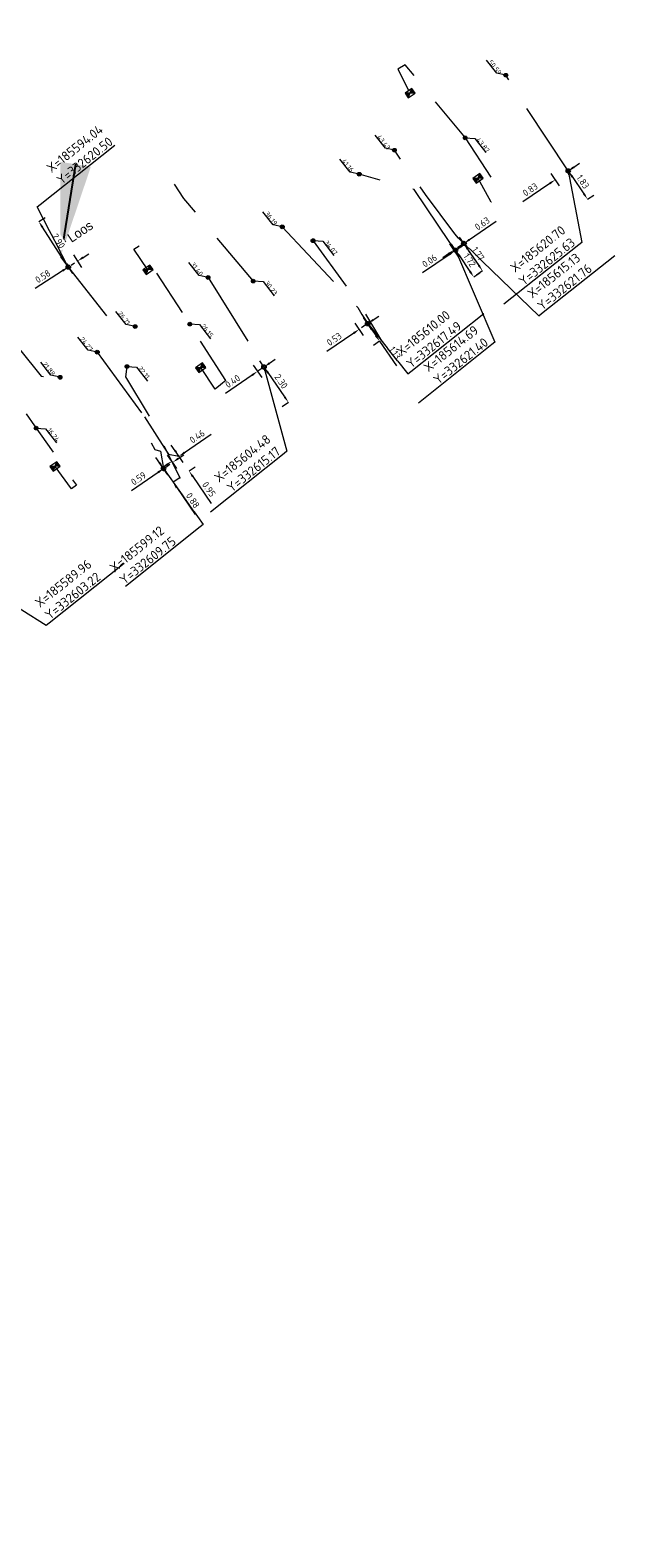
# Model space of a CAD drawing. Header units: inches. Extents: x 0 to 191500, y 0 to 342750.
# Tile 208 of 256: x 185592 to 185624, y 332553 to 332633. Entities that reach past the tile are written whole.
import ezdxf
from ezdxf import colors
from ezdxf.entities.mleader import LeaderData, LeaderLine
from ezdxf.math import Vec2, Vec3

# ---------------------------------------------------------------- set-up
doc = ezdxf.new("R2010")
doc.units = ezdxf.units.IN
doc.header["$MEASUREMENT"] = 0
for name, pattern in [('RI-GWA_HUISAANSLUITING', [23, 4, -1.8, 2.6, -1.8, 4.6, -1.8, 4.6, -1.8]), ('RI-HWA_HUISAANSLUITING', [4.8, 3, -1.8]), ('RI-HWA_KOLKAANSLUITING', [4.3, 2.5, -1.8])]:
    doc.linetypes.add(name, pattern=pattern)
doc.layers.get('0').update_dxf_attribs({"lineweight": 20})
doc.layers.get('DefPoints').update_dxf_attribs({"lineweight": 20})
for name, color, linetype, lineweight in [('ECW', 150, 'Continuous', 20), ('N-WE-RI-GWA-MAATVOERING-T25', 30, 'RI-GWA_HUISAANSLUITING', 20), ('N-WE-RI-GWA_HUISAANSLUITING_PVC_160-G', 30, 'RI-GWA_HUISAANSLUITING', 20), ('N-WE-RI-HWA-MAATVOERING-T25', 151, 'Continuous', 20), ('N-WE-RI-HWA_HUISAANSLUITING_PVC_160-G', 150, 'RI-HWA_HUISAANSLUITING', 20), ('N-WE-RI-HWA_KOLK-S', 150, 'Continuous', 20), ('N-WE-RI-HWA_KOLKAANSLUITING_PVC_160-G', 150, 'RI-HWA_KOLKAANSLUITING', 20), ('N-WE-RI-INLAAT', 7, 'Continuous', 20), ('Tekst algemeen', 7, 'Continuous', 20)]:
    doc.layers.add(name, color=color, linetype=linetype, lineweight=lineweight)
doc.styles.add('NLCS-ISO-M100-T25', font='txt', dxfattribs={"height": 0.25})
doc.styles.add('NLCS-ISO-M200-T18', font='txt', dxfattribs={"height": 0.36})
doc.styles.add('NLCS-ISO-M200-T25', font='txt', dxfattribs={"height": 0.5})
doc.dimstyles.new('NLCS-M200-T18-PIJL_L2_H1', dxfattribs={"dimscale": 0.2, "dimtxt": 2.5, "dimasz": 1.8, "dimexe": 2, "dimexo": 2, "dimgap": 0.7, "dimtad": 1, "dimzin": 0, "dimdsep": 46, "dimtxsty": 'NLCS-ISO-M200-T18', "dimcen": 0, "dimdle": 2, "dimclrd": 256, "dimclre": 256, "dimclrt": 256, "dimadec": 1, "dimazin": 0, "dimtfac": 1, "dimtdec": 3, "dimtofl": 0, "dimtmove": 0, "dimatfit": 3, "dimfxl": 2, "dimfxlon": 1, "dimtfillclr": 256, "dimtolj": 1, "dimtzin": 0, "dimlwd": -1, "dimlwe": -1, "dimarcsym": 0})
doc.dimstyles.new('NLCS-M200-T25-OPENBOL_L0_H0', dxfattribs={"dimscale": 0.2, "dimtxt": 2.5, "dimasz": 1, "dimexe": 2, "dimexo": 0, "dimgap": 0.5, "dimtad": 1, "dimdec": 0, "dimzin": 0, "dimdsep": 46, "dimtxsty": 'NLCS-ISO-M200-T25', "dimblk": 'DOTBLANK', "dimcen": 2, "dimclrd": 256, "dimclre": 256, "dimclrt": 256, "dimadec": 0, "dimazin": 0, "dimtp": 1, "dimtm": 1, "dimtfac": 1, "dimtix": 1, "dimtofl": 0, "dimtmove": 1, "dimatfit": 3, "dimldrblk": 'DOTBLANK', "dimfxl": 1, "dimfxlon": 1, "dimtvp": 0.5, "dimtolj": 1, "dimtzin": 0, "dimlwd": -1, "dimlwe": -1, "dimarcsym": 0})
picture_1 = doc.add_image_def('image1.ecw', size_in_pixel=(220000, 285000))

# ---------------------------------------------------------------- blocks, each defined once
blk = doc.blocks.new('N-SRI-KOLK_STRAAT_450X300-SO')
h = blk.add_hatch(color=256)
h.dxf.hatch_style = 1
h.paths.add_polyline_path([(0, 0.75), (-1.125, 1.5), (-1.125, 0)])
h.paths.add_polyline_path([(1.125, 1.5), (0, 0.75), (1.125, 0)])
for p, q in [((-1.125, 0), (1.125, 1.5)), ((1.125, 0), (-1.125, 1.5))]:
    blk.add_line(p, q)
at = {"flags": 128}
blk.add_lwpolyline([(-1.125, 0), (1.125, 0), (1.125, 1.5), (-1.125, 1.5)], close=True, dxfattribs=at)
blk = doc.blocks.new('*D5000')
at = {"layer": 'DefPoints', "color": 0, "transparency": 16777216}
for p in [(185592.463, 332622.935), (185592.463, 332622.935), (185594.038, 332620.502, 1.495)]:
    blk.add_point(p, dxfattribs=at)
at = {"layer": 'N-WE-RI-GWA-MAATVOERING-T25', "transparency": 16777216}
for p, q in [((185592.463, 332622.935), (185592.799, 332623.152)), ((185593.842, 332620.805), (185592.659, 332622.632)), ((185594.2, 332620.608), (185594.374, 332620.72))]:
    blk.add_line(p, q, dxfattribs=at)
for points in [[(185592.709, 332622.665), (185592.608, 332622.6), (185592.463, 332622.935)], [(185593.893, 332620.837), (185593.792, 332620.772), (185594.038, 332620.502)]]:
    blk.add_solid(points, dxfattribs=at)
at = {"layer": 'N-WE-RI-GWA-MAATVOERING-T25', "transparency": 16777216, "insert": (185593.519, 332621.893), "char_height": 0.36, "attachment_point": 5, "rotation": 302.92667, "style": 'NLCS-ISO-M200-T18', "bg_fill": 3, "box_fill_scale": 1.25, "bg_fill_color": 256, "bg_fill_true_color": 13158600, "bg_fill_transparency": 0}
blk.add_mtext('\\A1;2.90', dxfattribs=at)
blk = doc.blocks.new('*D5001')
at = {"layer": 'DefPoints', "color": 0, "transparency": 16777216}
for p in [(185592.463, 332622.935), (185592.95, 332623.25), (185594.038, 332620.502)]:
    blk.add_point(p, dxfattribs=at)
at = {"layer": 'N-WE-RI-GWA-MAATVOERING-T25', "transparency": 16777216}
for p, q in [((185594.308, 332621.154), (185594.742, 332620.482)), ((185594.827, 332621.014), (185595.129, 332621.209)), ((185593.736, 332620.307), (185592.278, 332619.363)), ((185593.821, 332620.838), (185594.256, 332620.167))]:
    blk.add_line(p, q, dxfattribs=at)
for points in [[(185594.795, 332621.064), (185594.86, 332620.963), (185594.525, 332620.818)], [(185593.703, 332620.357), (185593.769, 332620.256), (185594.038, 332620.502)]]:
    blk.add_solid(points, dxfattribs=at)
at = {"layer": 'N-WE-RI-GWA-MAATVOERING-T25', "transparency": 16777216, "insert": (185592.682, 332620.005), "char_height": 0.36, "attachment_point": 5, "rotation": 32.92667, "style": 'NLCS-ISO-M200-T18', "bg_fill": 3, "box_fill_scale": 1.25, "bg_fill_color": 256, "bg_fill_true_color": 13158600, "bg_fill_transparency": 0}
blk.add_mtext('\\A1;0.58', dxfattribs=at)
blk = doc.blocks.new('*D5002')
at = {"layer": 'DefPoints', "color": 0, "transparency": 16777216}
for p in [(185599.12, 332609.755, 0.457), (185599.617, 332609.033), (185599.617, 332609.033)]:
    blk.add_point(p, dxfattribs=at)
at = {"layer": 'N-WE-RI-GWA-MAATVOERING-T25', "transparency": 16777216}
for p, q in [((185598.916, 332610.051), (185598.712, 332610.348)), ((185599.233, 332609.832), (185599.45, 332609.981)), ((185599.617, 332609.033), (185599.946, 332609.26)), ((185599.821, 332608.737), (185600.806, 332607.306))]:
    blk.add_line(p, q, dxfattribs=at)
for points in [[(185598.965, 332610.085), (185598.866, 332610.017), (185599.12, 332609.755)], [(185599.87, 332608.771), (185599.771, 332608.703), (185599.617, 332609.033)]]:
    blk.add_solid(points, dxfattribs=at)
at = {"layer": 'N-WE-RI-GWA-MAATVOERING-T25', "transparency": 16777216, "insert": (185600.679, 332608.054), "char_height": 0.36, "attachment_point": 5, "rotation": 304.54396, "style": 'NLCS-ISO-M200-T18', "bg_fill": 3, "box_fill_scale": 1.25, "bg_fill_color": 256, "bg_fill_true_color": 13158600, "bg_fill_transparency": 0}
blk.add_mtext('\\A1;0.88', dxfattribs=at)
blk = doc.blocks.new('*D5003')
at = {"layer": 'DefPoints', "color": 0, "transparency": 16777216}
for p in [(185599.94, 332610.408, 0.457), (185600.478, 332609.626), (185600.478, 332609.626)]:
    blk.add_point(p, dxfattribs=at)
at = {"layer": 'N-WE-RI-GWA-MAATVOERING-T25', "transparency": 16777216}
for p, q in [((185599.736, 332610.704), (185599.532, 332611.001)), ((185600.052, 332610.485), (185600.269, 332610.634)), ((185600.478, 332609.626), (185600.807, 332609.853)), ((185600.682, 332609.33), (185601.667, 332607.899))]:
    blk.add_line(p, q, dxfattribs=at)
for points in [[(185599.785, 332610.738), (185599.686, 332610.67), (185599.94, 332610.408)], [(185600.732, 332609.364), (185600.633, 332609.296), (185600.478, 332609.626)]]:
    blk.add_solid(points, dxfattribs=at)
at = {"layer": 'N-WE-RI-GWA-MAATVOERING-T25', "transparency": 16777216, "insert": (185601.54, 332608.648), "char_height": 0.36, "attachment_point": 5, "rotation": 304.55123, "style": 'NLCS-ISO-M200-T18', "bg_fill": 3, "box_fill_scale": 1.25, "bg_fill_color": 256, "bg_fill_true_color": 13158600, "bg_fill_transparency": 0}
blk.add_mtext('\\A1;0.95', dxfattribs=at)
blk = doc.blocks.new('*D5004')
at = {"layer": 'DefPoints', "color": 0, "transparency": 16777216}
for p in [(185599.12, 332609.755), (185599.617, 332609.033), (185600.1, 332609.366)]:
    blk.add_point(p, dxfattribs=at)
at = {"layer": 'N-WE-RI-GWA-MAATVOERING-T25', "transparency": 16777216}
for p, q in [((185599.83, 332609.758), (185599.377, 332610.417)), ((185599.9, 332610.292), (185600.196, 332610.496)), ((185599.347, 332609.425), (185598.893, 332610.084)), ((185598.823, 332609.55), (185597.407, 332608.575))]:
    blk.add_line(p, q, dxfattribs=at)
for points in [[(185598.789, 332609.6), (185598.858, 332609.501), (185599.12, 332609.755)], [(185599.866, 332610.341), (185599.934, 332610.242), (185599.603, 332610.087)]]:
    blk.add_solid(points, dxfattribs=at)
at = {"layer": 'N-WE-RI-GWA-MAATVOERING-T25', "transparency": 16777216, "insert": (185597.785, 332609.224), "char_height": 0.36, "attachment_point": 5, "rotation": 34.54396, "style": 'NLCS-ISO-M200-T18', "bg_fill": 3, "box_fill_scale": 1.25, "bg_fill_color": 256, "bg_fill_true_color": 13158600, "bg_fill_transparency": 0}
blk.add_mtext('\\A1;0.59', dxfattribs=at)
blk = doc.blocks.new('*D5005')
at = {"layer": 'DefPoints', "color": 0, "transparency": 16777216}
for p in [(185599.94, 332610.408), (185600.478, 332609.626), (185600.1, 332609.366)]:
    blk.add_point(p, dxfattribs=at)
at = {"layer": 'N-WE-RI-GWA-MAATVOERING-T25', "transparency": 16777216}
for p, q in [((185600.237, 332610.612), (185601.653, 332611.587)), ((185599.789, 332609.818), (185599.335, 332610.477)), ((185600.167, 332610.078), (185599.713, 332610.737)), ((185599.265, 332609.943), (185598.969, 332609.739))]:
    blk.add_line(p, q, dxfattribs=at)
for points in [[(185600.203, 332610.661), (185600.271, 332610.562), (185599.94, 332610.408)], [(185599.231, 332609.993), (185599.3, 332609.894), (185599.562, 332610.147)]]:
    blk.add_solid(points, dxfattribs=at)
at = {"layer": 'N-WE-RI-GWA-MAATVOERING-T25', "transparency": 16777216, "insert": (185600.912, 332611.465), "char_height": 0.36, "attachment_point": 5, "rotation": 34.55123, "style": 'NLCS-ISO-M200-T18', "bg_fill": 3, "box_fill_scale": 1.25, "bg_fill_color": 256, "bg_fill_true_color": 13158600, "bg_fill_transparency": 0}
blk.add_mtext('\\A1;0.46', dxfattribs=at)
blk = doc.blocks.new('*D5006')
at = {"layer": 'DefPoints', "color": 0, "transparency": 16777216}
blk.add_point((185605.781, 332613.278), dxfattribs=at)
blk.add_point((185605.781, 332613.278), dxfattribs=at)
at = {"layer": 'N-WE-RI-GWA-MAATVOERING-T25', "transparency": 16777216}
for p, q in [((185604.353, 332615.09), (185604.146, 332614.947)), ((185604.679, 332614.877), (185605.576, 332613.574)), ((185605.781, 332613.278), (185605.451, 332613.051))]:
    blk.add_line(p, q, dxfattribs=at)
for points in [[(185604.729, 332614.911), (185604.63, 332614.843), (185604.475, 332615.174)], [(185605.626, 332613.608), (185605.527, 332613.54), (185605.781, 332613.278)]]:
    blk.add_solid(points, dxfattribs=at)
at = {"layer": 'N-WE-RI-GWA-MAATVOERING-T25', "transparency": 16777216, "insert": (185605.391, 332614.407), "char_height": 0.36, "attachment_point": 5, "rotation": 304.55123, "style": 'NLCS-ISO-M200-T18', "bg_fill": 3, "box_fill_scale": 1.25, "bg_fill_color": 256, "bg_fill_true_color": 13158600, "bg_fill_transparency": 0}
blk.add_mtext('\\A1;2.30', dxfattribs=at)
at = {"layer": 'DefPoints', "color": 0, "transparency": 16777216}
blk.add_point((185604.475, 332615.174, 0.492), dxfattribs=at)
blk = doc.blocks.new('*D5007')
at = {"layer": 'DefPoints', "color": 0, "transparency": 16777216}
for p in [(185604.475, 332615.174), (185605.45, 332613.05), (185605.781, 332613.278)]:
    blk.add_point(p, dxfattribs=at)
at = {"layer": 'N-WE-RI-GWA-MAATVOERING-T25', "transparency": 16777216}
for p, q in [((185604.371, 332614.617), (185603.918, 332615.275)), ((185604.702, 332614.844), (185604.248, 332615.503)), ((185604.772, 332615.378), (185605.068, 332615.582)), ((185603.848, 332614.742), (185602.417, 332613.757))]:
    blk.add_line(p, q, dxfattribs=at)
for points in [[(185604.738, 332615.427), (185604.806, 332615.328), (185604.475, 332615.174)], [(185603.814, 332614.791), (185603.882, 332614.692), (185604.144, 332614.946)]]:
    blk.add_solid(points, dxfattribs=at)
at = {"layer": 'N-WE-RI-GWA-MAATVOERING-T25', "transparency": 16777216, "insert": (185602.803, 332614.411), "char_height": 0.36, "attachment_point": 5, "rotation": 34.55123, "style": 'NLCS-ISO-M200-T18', "bg_fill": 3, "box_fill_scale": 1.25, "bg_fill_color": 256, "bg_fill_true_color": 13158600, "bg_fill_transparency": 0}
blk.add_mtext('\\A1;0.40', dxfattribs=at)
blk = doc.blocks.new('*D5008')
at = {"layer": 'DefPoints', "color": 0, "transparency": 16777216}
blk.add_point((185610.004, 332617.487, 0.032), dxfattribs=at)
at = {"layer": 'N-WE-RI-GWA-MAATVOERING-T25', "transparency": 16777216}
for p, q in [((185610.003, 332617.486), (185609.674, 332617.261)), ((185610.207, 332617.189), (185610.439, 332616.849)), ((185610.642, 332616.551), (185610.311, 332616.326)), ((185610.642, 332616.551), (185611.543, 332615.229))]:
    blk.add_line(p, q, dxfattribs=at)
for points in [[(185610.256, 332617.223), (185610.157, 332617.155), (185610.004, 332617.487)], [(185610.489, 332616.883), (185610.389, 332616.815), (185610.642, 332616.551)]]:
    blk.add_solid(points, dxfattribs=at)
at = {"layer": 'N-WE-RI-GWA-MAATVOERING-T25', "transparency": 16777216, "insert": (185611.458, 332615.922), "char_height": 0.36, "attachment_point": 5, "rotation": 304.29181, "style": 'NLCS-ISO-M200-T18', "bg_fill": 3, "box_fill_scale": 1.25, "bg_fill_color": 256, "bg_fill_true_color": 13158600, "bg_fill_transparency": 0}
blk.add_mtext('\\A1;1.13', dxfattribs=at)
at = {"layer": 'DefPoints', "color": 0, "transparency": 16777216}
blk.add_point((185610.642, 332616.551), dxfattribs=at)
blk.add_point((185610.642, 332616.551), dxfattribs=at)
blk = doc.blocks.new('*D5009')
at = {"layer": 'DefPoints', "color": 0, "transparency": 16777216}
for p in [(185610.004, 332617.487), (185610.2, 332616.25), (185610.642, 332616.551)]:
    blk.add_point(p, dxfattribs=at)
at = {"layer": 'N-WE-RI-GWA-MAATVOERING-T25', "transparency": 16777216}
for p, q in [((185610.229, 332617.156), (185609.779, 332617.817)), ((185610.301, 332617.689), (185610.599, 332617.892)), ((185609.265, 332616.982), (185607.83, 332616.004)), ((185609.788, 332616.855), (185609.337, 332617.516))]:
    blk.add_line(p, q, dxfattribs=at)
for points in [[(185610.268, 332617.739), (185610.335, 332617.64), (185610.004, 332617.487)], [(185609.231, 332617.032), (185609.299, 332616.933), (185609.562, 332617.185)]]:
    blk.add_solid(points, dxfattribs=at)
at = {"layer": 'N-WE-RI-GWA-MAATVOERING-T25', "transparency": 16777216, "insert": (185608.218, 332616.656), "char_height": 0.36, "attachment_point": 5, "rotation": 34.29181, "style": 'NLCS-ISO-M200-T18', "bg_fill": 3, "box_fill_scale": 1.25, "bg_fill_color": 256, "bg_fill_true_color": 13158600, "bg_fill_transparency": 0}
blk.add_mtext('\\A1;0.53', dxfattribs=at)
blk = doc.blocks.new('*D5010')
at = {"layer": 'N-WE-RI-GWA-MAATVOERING-T25', "transparency": 16777216}
for p, q in [((185614.691, 332621.399), (185615.021, 332621.624)), ((185614.894, 332621.101), (185615.459, 332620.272)), ((185615.662, 332619.975), (185615.993, 332620.2))]:
    blk.add_line(p, q, dxfattribs=at)
for points in [[(185614.943, 332621.135), (185614.844, 332621.068), (185614.691, 332621.399)], [(185615.509, 332620.306), (185615.41, 332620.238), (185615.662, 332619.975)]]:
    blk.add_solid(points, dxfattribs=at)
at = {"layer": 'N-WE-RI-GWA-MAATVOERING-T25', "transparency": 16777216, "insert": (185615.441, 332620.867), "char_height": 0.36, "attachment_point": 5, "rotation": 304.29832, "style": 'NLCS-ISO-M200-T18', "bg_fill": 3, "box_fill_scale": 1.25, "bg_fill_color": 256, "bg_fill_true_color": 13158600, "bg_fill_transparency": 0}
blk.add_mtext('\\A1;1.72', dxfattribs=at)
at = {"layer": 'DefPoints', "color": 0, "transparency": 16777216}
for p in [(185614.691, 332621.399), (185615.662, 332619.975), (185615.662, 332619.975)]:
    blk.add_point(p, dxfattribs=at)
blk = doc.blocks.new('*D5011')
at = {"layer": 'N-WE-RI-GWA-MAATVOERING-T25', "transparency": 16777216}
for p, q in [((185615.133, 332621.759), (185614.802, 332621.533)), ((185615.335, 332621.461), (185615.928, 332620.592)), ((185616.131, 332620.295), (185615.801, 332620.069))]:
    blk.add_line(p, q, dxfattribs=at)
for points in [[(185615.385, 332621.495), (185615.286, 332621.428), (185615.133, 332621.759)], [(185615.978, 332620.626), (185615.879, 332620.558), (185616.131, 332620.295)]]:
    blk.add_solid(points, dxfattribs=at)
at = {"layer": 'N-WE-RI-GWA-MAATVOERING-T25', "transparency": 16777216, "insert": (185615.896, 332621.207), "char_height": 0.36, "attachment_point": 5, "rotation": 304.29832, "style": 'NLCS-ISO-M200-T18', "bg_fill": 3, "box_fill_scale": 1.25, "bg_fill_color": 256, "bg_fill_true_color": 13158600, "bg_fill_transparency": 0}
blk.add_mtext('\\A1;1.77', dxfattribs=at)
at = {"layer": 'DefPoints', "color": 0, "transparency": 16777216}
for p in [(185615.134, 332621.76), (185616.131, 332620.295), (185616.132, 332620.295)]:
    blk.add_point(p, dxfattribs=at)
blk = doc.blocks.new('*D5012')
at = {"layer": 'DefPoints', "color": 0, "transparency": 16777216}
for p in [(185614.691, 332621.399), (185615.611, 332619.94), (185615.662, 332619.975)]:
    blk.add_point(p, dxfattribs=at)
at = {"layer": 'N-WE-RI-GWA-MAATVOERING-T25', "transparency": 16777216}
for p, q in [((185614.865, 332621.033), (185614.414, 332621.694)), ((185614.916, 332621.068), (185614.466, 332621.729)), ((185614.988, 332621.602), (185615.286, 332621.805)), ((185614.342, 332621.161), (185612.921, 332620.192))]:
    blk.add_line(p, q, dxfattribs=at)
for points in [[(185614.308, 332621.211), (185614.376, 332621.111), (185614.64, 332621.364)], [(185614.955, 332621.651), (185615.022, 332621.552), (185614.691, 332621.399)]]:
    blk.add_solid(points, dxfattribs=at)
at = {"layer": 'N-WE-RI-GWA-MAATVOERING-T25', "transparency": 16777216, "insert": (185613.303, 332620.839), "char_height": 0.36, "attachment_point": 5, "rotation": 34.29831, "style": 'NLCS-ISO-M200-T18', "bg_fill": 3, "box_fill_scale": 1.25, "bg_fill_color": 256, "bg_fill_true_color": 13158600, "bg_fill_transparency": 0}
blk.add_mtext('\\A1;0.06', dxfattribs=at)
blk = doc.blocks.new('*D5013')
at = {"layer": 'DefPoints', "color": 0, "transparency": 16777216}
for p in [(185615.131, 332621.762), (185616.131, 332620.295), (185615.611, 332619.94)]:
    blk.add_point(p, dxfattribs=at)
at = {"layer": 'N-WE-RI-GWA-MAATVOERING-T25', "transparency": 16777216}
for p, q in [((185615.428, 332621.965), (185616.863, 332622.943)), ((185614.836, 332621.076), (185614.385, 332621.737)), ((185615.356, 332621.431), (185614.905, 332622.092)), ((185614.313, 332621.204), (185614.016, 332621.001))]:
    blk.add_line(p, q, dxfattribs=at)
for points in [[(185615.394, 332622.014), (185615.462, 332621.915), (185615.131, 332621.762)], [(185614.279, 332621.254), (185614.347, 332621.154), (185614.61, 332621.407)]]:
    blk.add_solid(points, dxfattribs=at)
at = {"layer": 'N-WE-RI-GWA-MAATVOERING-T25', "transparency": 16777216, "insert": (185616.114, 332622.82), "char_height": 0.36, "attachment_point": 5, "rotation": 34.29832, "style": 'NLCS-ISO-M200-T18', "bg_fill": 3, "box_fill_scale": 1.25, "bg_fill_color": 256, "bg_fill_true_color": 13158600, "bg_fill_transparency": 0}
blk.add_mtext('\\A1;0.63', dxfattribs=at)
blk = doc.blocks.new('*D5014')
at = {"layer": 'N-WE-RI-GWA-MAATVOERING-T25', "transparency": 16777216}
for p, q in [((185620.7, 332625.631), (185621.03, 332625.856)), ((185620.903, 332625.334), (185621.53, 332624.413)), ((185621.733, 332624.116), (185622.064, 332624.341))]:
    blk.add_line(p, q, dxfattribs=at)
for points in [[(185620.952, 332625.367), (185620.853, 332625.3), (185620.7, 332625.631)], [(185621.58, 332624.447), (185621.481, 332624.38), (185621.733, 332624.116)]]:
    blk.add_solid(points, dxfattribs=at)
at = {"layer": 'N-WE-RI-GWA-MAATVOERING-T25', "transparency": 16777216, "insert": (185621.481, 332625.054), "char_height": 0.36, "attachment_point": 5, "rotation": 304.29832, "style": 'NLCS-ISO-M200-T18', "bg_fill": 3, "box_fill_scale": 1.25, "bg_fill_color": 256, "bg_fill_true_color": 13158600, "bg_fill_transparency": 0}
blk.add_mtext('\\A1;1.83', dxfattribs=at)
at = {"layer": 'DefPoints', "color": 0, "transparency": 16777216}
for p in [(185620.7, 332625.631), (185621.733, 332624.116), (185621.733, 332624.116)]:
    blk.add_point(p, dxfattribs=at)
blk = doc.blocks.new('*D5015')
at = {"layer": 'DefPoints', "color": 0, "transparency": 16777216}
for p in [(185620.7, 332625.631), (185621.733, 332624.116), (185621.05, 332623.65)]:
    blk.add_point(p, dxfattribs=at)
at = {"layer": 'N-WE-RI-GWA-MAATVOERING-T25', "transparency": 16777216}
for p, q in [((185620.925, 332625.3), (185620.475, 332625.961)), ((185620.997, 332625.834), (185621.295, 332626.037)), ((185619.719, 332624.962), (185618.284, 332623.983)), ((185620.242, 332624.834), (185619.791, 332625.495))]:
    blk.add_line(p, q, dxfattribs=at)
for points in [[(185620.964, 332625.883), (185621.031, 332625.784), (185620.7, 332625.631)], [(185619.685, 332625.012), (185619.753, 332624.912), (185620.017, 332625.165)]]:
    blk.add_solid(points, dxfattribs=at)
at = {"layer": 'N-WE-RI-GWA-MAATVOERING-T25', "transparency": 16777216, "insert": (185618.673, 332624.635), "char_height": 0.36, "attachment_point": 5, "rotation": 34.29832, "style": 'NLCS-ISO-M200-T18', "bg_fill": 3, "box_fill_scale": 1.25, "bg_fill_color": 256, "bg_fill_true_color": 13158600, "bg_fill_transparency": 0}
blk.add_mtext('\\A1;0.83', dxfattribs=at)
blk = doc.blocks.new('_DotBlank')
at = {"color": 0, "linetype": 'ByBlock', "lineweight": -2}
blk.add_line((-0.5, 0), (-1, 0), dxfattribs=at)
blk.add_circle((0, 0), 0.5, dxfattribs=at)
blk = doc.blocks.new('A$C2C270354')
h = blk.add_hatch(color=256)
h.dxf.hatch_style = 1
edge = h.paths.add_edge_path()
edge.add_arc((0, 0), 0.1, 0, 360)
blk.add_circle((0, 0), 0.1)

msp = doc.modelspace()

# ---------------------------------------------------------------- linework, layer by layer
at = {"layer": 'N-WE-RI-GWA-MAATVOERING-T25', "flags": 128}
for points in [[(185617.37098, 332630.73301), (185616.88566, 332630.84537), (185616.33738, 332631.53312)], [(185611.43171, 332626.73271), (185610.94638, 332626.84507), (185610.3981, 332627.53282)], [(185609.55686, 332625.4524), (185609.07153, 332625.56476), (185608.52325, 332626.25251)]]:
    msp.add_lwpolyline(points, dxfattribs=at)
for points, elevation in [([(185605.45228, 332622.64943), (185604.96696, 332622.76179), (185604.41868, 332623.44954)], 0.032), ([(185601.49484, 332619.94694), (185601.00951, 332620.0593), (185600.46123, 332620.74705)], 0.492), ([(185597.60964, 332617.32722), (185597.12432, 332617.43958), (185596.57604, 332618.12733)], 0.492), ([(185595.58618, 332615.96284), (185595.10086, 332616.0752), (185594.55258, 332616.76295)], 0.492), ([(185593.60098, 332614.62426), (185593.11566, 332614.73662), (185592.56738, 332615.42437)], 0.492)]:
    msp.add_lwpolyline(points, dxfattribs=dict(at, elevation=elevation))
at = {"layer": 'N-WE-RI-GWA_HUISAANSLUITING_PVC_160-G', "flags": 128}
for points in [[(185620.69996, 332625.6309), (185618.40799, 332629.07863), (185617.37111, 332630.73278)], [(185615.25992, 332621.64381), (185615.13513, 332621.75796), (185614.84527, 332622.04575), (185614.65328, 332622.26897), (185613.09446, 332624.36937), (185611.43155, 332626.73248)], [(185614.69091, 332621.3988), (185614.39001, 332621.80468), (185612.48548, 332624.6336), (185609.5567, 332625.45217)]]:
    msp.add_lwpolyline(points, dxfattribs=at)
for points, elevation in [([(185605.45213, 332622.6492), (185609.47303, 332618.34762), (185609.70103, 332617.98062), (185610.00403, 332617.48662)], 0.032), ([(185593.62173, 332621.05062), (185594.05773, 332620.47662), (185596.47273, 332617.38662), (185597.60977, 332617.32719)], 1.495), ([(185601.49469, 332619.94671), (185604.47503, 332615.17362)], 0.492), ([(185590.15273, 332617.69562), (185592.59473, 332614.67962), (185593.60111, 332614.62423)], 0.819), ([(185595.5866, 332615.963), (185598.11003, 332612.50862), (185597.97903, 332611.99362), (185598.65303, 332610.77062), (185598.95503, 332610.68362), (185599.12003, 332609.75462)], 0.457), ([(185598.11003, 332612.50862), (185599.17003, 332610.85062), (185599.37703, 332610.51462), (185599.94003, 332610.40762)], 0.457)]:
    msp.add_lwpolyline(points, dxfattribs=dict(at, elevation=elevation))
at = {"layer": 'N-WE-RI-HWA-MAATVOERING-T25', "flags": 128}
for points in [[(185615.20903, 332627.39462), (185615.7123, 332627.36105), (185616.30109, 332626.6083)], [(185600.52749, 332617.46684), (185601.03076, 332617.43328), (185601.61955, 332616.68053)], [(185597.17723, 332615.19968), (185597.6805, 332615.16611), (185598.26929, 332614.41337)], [(185592.32307, 332611.9148), (185592.82634, 332611.88124), (185593.41513, 332611.12849)]]:
    msp.add_lwpolyline(points, dxfattribs=at)
for points, elevation in [([(185607.1079, 332621.91389), (185607.61117, 332621.88033), (185608.19996, 332621.12758)], 0.265), ([(185603.92102, 332619.76023), (185604.42429, 332619.72666), (185605.01308, 332618.97391)], 0.392)]:
    msp.add_lwpolyline(points, dxfattribs=dict(at, elevation=elevation))
at = {"layer": 'N-WE-RI-HWA_HUISAANSLUITING_PVC_160-G', "flags": 128}
for points, elevation in [([(185603.91326, 332619.75448), (185600.20703, 332624.16162), (185599.70503, 332624.93262)], 0.392), ([(185607.10014, 332621.90815), (185609.62703, 332618.42262), (185610.74424, 332616.56087)], 0.265), ([(185597.16948, 332615.19393), (185597.09703, 332614.64662), (185599.04803, 332611.36662), (185599.03203, 332611.15262), (185599.99881, 332609.23585)], 0.385)]:
    msp.add_lwpolyline(points, dxfattribs=dict(at, elevation=elevation))
at = {"layer": 'N-WE-RI-HWA_KOLKAANSLUITING_PVC_160-G', "flags": 128}
msp.add_lwpolyline([(185615.21873, 332627.39462), (185612.00575, 332631.29254), (185611.62104, 332631.0601), (185612.26867, 332629.77894)], dxfattribs=at)
for points, elevation in [([(185615.20903, 332627.39462), (185617.18073, 332624.36602), (185616.58317, 332623.95889), (185615.88867, 332625.23394)], 4.3306), ([(185598.28689, 332620.3577), (185597.53999, 332621.45393), (185597.81073, 332621.62862)], 3.305), ([(185589.34773, 332616.21862), (185592.24073, 332612.03262), (185594.47273, 332608.86362)], 0.696), ([(185594.47273, 332608.86362), (185594.21418, 332608.67319), (185593.33167, 332609.86794)], 3.9826)]:
    msp.add_lwpolyline(points, dxfattribs=dict(at, elevation=elevation))

# ---------------------------------------------------------------- block references
at = {"layer": 'N-WE-RI-HWA_KOLK-S', "xscale": 0.2, "yscale": 0.2, "zscale": 0.2, "rotation": 35}
for p in [(185612.35471, 332629.65607), (185615.97471, 332625.11107, 4.3306), (185598.37292, 332620.23483, 3.305), (185601.18771, 332615.01607, 4.0856), (185593.41771, 332609.74507, 3.9826)]:
    msp.add_blockref('N-SRI-KOLK_STRAAT_450X300-SO', p, dxfattribs=at)
at = {"layer": 'N-WE-RI-INLAAT', "rotation": 0.06357443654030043}
for p in [(185617.37111, 332630.73298), (185615.20903, 332627.39462), (185611.43155, 332626.73268), (185609.5567, 332625.45237), (185605.45213, 332622.6494, 0.032), (185607.09044, 332621.90815, 0.265), (185601.49469, 332619.94691, 0.492), (185603.90356, 332619.75448, 0.392), (185597.60949, 332617.32719, 0.492), (185600.51973, 332617.4611), (185595.58632, 332615.963, 0.492), (185597.16948, 332615.19393), (185593.60083, 332614.62423, 0.492), (185592.32374, 332611.91476)]:
    msp.add_blockref('A$C2C270354', p, dxfattribs=at)

# ---------------------------------------------------------------- texts
at = {"layer": 'N-WE-RI-GWA-MAATVOERING-T25', "style": 'NLCS-ISO-M100-T25'}
for s, p in [('50.59', (185616.42465, 332631.42365)), ('43.43', (185610.48537, 332627.42335)), ('41.16', (185608.61052, 332626.14304)), ('36.19', (185604.50595, 332623.34007, 0.032)), ('31.40', (185600.54851, 332620.63758, 0.492)), ('26.71', (185596.66331, 332618.01786, 0.492)), ('24.27', (185594.63985, 332616.65348, 0.492)), ('21.88', (185592.65465, 332615.3149, 0.492))]:
    msp.add_text(s, height=0.25, rotation=308.56, dxfattribs=at).set_placement(p)
at = {"layer": 'N-WE-RI-HWA-MAATVOERING-T25', "style": 'NLCS-ISO-M100-T25'}
for s, p in [('43.87', (185615.77921, 332627.27567, -2.496)), ('34.07', (185607.67808, 332621.79495, -2.231)), ('30.23', (185604.4912, 332619.64128, -2.104)), ('26.15', (185601.09767, 332617.3479, -2.496)), ('22.11', (185597.74742, 332615.08073, -2.496)), ('16.24', (185592.89325, 332611.79586, -2.496))]:
    msp.add_text(s, height=0.25, rotation=308.56, dxfattribs=at).set_placement(p)
at = {"layer": 'Tekst algemeen', "char_height": 0.5, "rotation": 38.562171, "style": 'NLCS-ISO-M200-T25'}
for s, insert, attachment_point in [('X=185594.04\\PY=332620.50', (185596.46279, 332627.08843), 9), ('X=185615.13\\PY=332621.76', (185619.29879, 332618.15812), 7), ('X=185614.69\\PY=332621.40', (185616.48482, 332616.3822), 9), ('X=185589.96\\PY=332603.22', (185593.03985, 332601.66225), 7)]:
    msp.add_mtext(s, dxfattribs=dict(at, insert=insert, attachment_point=attachment_point))

# ---------------------------------------------------------------- pictures from other files: only their frames are drawn
at = {"layer": 'ECW'}
image = msp.add_image(picture_1, insert=(180500, 328500), size_in_units=(11000, 14250), dxfattribs=at)
image.dxf.flags = 7

# ---------------------------------------------------------------- leaders
at = {"layer": 'Tekst algemeen', "annotation_type": 0, "has_hookline": 1, "hookline_direction": 0, "text_width": 5, "horizontal_direction": (0.781932, 0.623363, 0)}
msp.add_leader([(185589.96174, 332603.22176), (185592.86761, 332601.39705), (185593.02399, 332601.52172)], dimstyle='NLCS-M200-T25-OPENBOL_L0_H0', dxfattribs=at)
at = {"layer": 'Tekst algemeen'}
ml = msp.add_multileader_mtext('Standard', dxfattribs=at)
ml.set_content('Loos', color=256)
ml.set_leader_properties()
ml.build(insert=Vec2(0, 0))
ml.multileader.update_dxf_attribs({"text_right_attachment_type": 6, "dogleg_length": 0.2, "arrow_head_size": 5})
ctx = ml.context
ctx.base_point, ctx.char_height, ctx.arrow_head_size, ctx.landing_gap_size, ctx.plane_origin, ctx.plane_x_axis, ctx.plane_y_axis = Vec3(185593.90507, 332621.88026, 1.495), 0.5, 5, 0.2, Vec3(185591.03278, 332622.28665, 1.495), Vec3(0.8293579, 0.55871771), Vec3(-0.55871771, 0.8293579)
ctx.right_attachment = 6
notes = []
notes.append((ctx, [(0, (1, 1, 0), (185593.7392, 332621.76852, 1.495), (0.8293579, 0.55871771), 0.2, [(0, [(185593.62173, 332621.05062, 1.495)], 0, [])])]))
ctx.mtext.insert, ctx.mtext.text_direction, ctx.mtext.rotation, ctx.mtext.flow_direction = Vec3(185593.93127, 332622.19935, 1.495), Vec3(0.8293579, 0.55871771), 0.59283886, 5
for ctx, leaders in notes:
    for number, flags, end, landing, length, lines in leaders:
        leader = LeaderData()
        leader.index, (leader.has_last_leader_line, leader.has_dogleg_vector, leader.attachment_direction) = number, flags
        leader.last_leader_point, leader.dogleg_vector, leader.dogleg_length = Vec3(end), Vec3(landing), length
        for number, points, colour, breaks in lines:
            line = LeaderLine()
            line.index, line.vertices, line.color, line.breaks = number, Vec3.list(points), colors.encode_raw_color(colour), breaks
            leader.lines.append(line)
        ctx.leaders.append(leader)

# ---------------------------------------------------------------- next in the draw order: dimensions: what is measured, and where the dimension line sits
at = {"layer": 'N-WE-RI-GWA-MAATVOERING-T25'}
for p1, p2, picture, middle in [((185620.69996, 332625.6309), (185621.73326, 332624.11606), '*D5014', (185621.48097, 332625.0538)), ((185594.03808, 332620.50249, 1.495), (185592.46303, 332622.93465), '*D5000', (185593.51915, 332621.89251)), ((185614.69091, 332621.3988), (185615.66217, 332619.9749), '*D5010', (185615.4409, 332620.86717)), ((185610.00403, 332617.48662, 0.032), (185610.64185, 332616.55132), '*D5008', (185611.45837, 332615.92195)), ((185604.47503, 332615.17362, 0.492), (185605.78059, 332613.27764), '*D5006', (185605.39137, 332614.40712)), ((185599.12003, 332609.75462, 0.457), (185599.61663, 332609.03324), '*D5002', (185600.67892, 332608.05447))]:
    dim = msp.add_aligned_dim(p1=p1, p2=p2, distance=0, dimstyle='NLCS-M200-T18-PIJL_L2_H1', override={"dimtfill": 1}, dxfattribs=at)
    dim.commit()
    dim.dimension.update_dxf_attribs({"geometry": picture, "text_midpoint": middle})

# ---------------------------------------------------------------- next in the draw order: texts
at = {"layer": 'Tekst algemeen', "char_height": 0.5, "attachment_point": 7, "rotation": 38.562171, "style": 'NLCS-ISO-M200-T25'}
for s, insert in [('X=185610.00\\PY=332617.49', (185612.31305, 332615.06571)), ('X=185599.12\\PY=332609.75', (185597.02203, 332603.53773))]:
    msp.add_mtext(s, dxfattribs=dict(at, insert=insert))

# ---------------------------------------------------------------- next in the draw order: dimensions: what is measured, and where the dimension line sits
at = {"layer": 'N-WE-RI-GWA-MAATVOERING-T25'}
for base, p1, p2, angle, picture, middle in [((185620.69996, 332625.6309), (185621.05, 332623.65), (185621.73326, 332624.11606), 34.298316, '*D5015', (185618.85307, 332624.37111)), ((185610.00403, 332617.48662), (185610.2, 332616.25), (185610.64185, 332616.55132), 34.2918052, '*D5009', (185608.39845, 332616.3917)), ((185604.47503, 332615.17362), (185605.45, 332613.05), (185605.78059, 332613.27764), 34.5512254, '*D5007', (185602.98431, 332614.14711))]:
    dim = msp.add_linear_dim(base=base, p1=p1, p2=p2, angle=angle, dimstyle='NLCS-M200-T18-PIJL_L2_H1', override={"dimtfill": 1}, dxfattribs=at)
    dim.commit()
    dim.dimension.update_dxf_attribs({"geometry": picture, "text_midpoint": middle, "dimtype": 161})
for p1, p2, distance, picture, middle in [((185592.95, 332623.25), (185592.46303, 332622.93465), 2.89761, '*D5001', (185592.68183, 332620.00543)), ((185615.13352, 332621.75956), (185616.13217, 332620.2955), -0.00122, '*D5011', (185615.8962, 332621.20716)), ((185599.94003, 332610.40762, 0.457), (185600.47803, 332609.62631), 0, '*D5003', (185601.54045, 332608.64767))]:
    dim = msp.add_aligned_dim(p1=p1, p2=p2, distance=distance, dimstyle='NLCS-M200-T18-PIJL_L2_H1', override={"dimtfill": 1}, dxfattribs=at)
    dim.commit()
    dim.dimension.update_dxf_attribs({"geometry": picture, "text_midpoint": middle})

# ---------------------------------------------------------------- next in the draw order: linework, layer by layer
at = {"layer": 'N-WE-RI-HWA_KOLKAANSLUITING_PVC_160-G', "flags": 128}
for points, elevation in [([(185602.43373, 332614.44762), (185600.44573, 332617.57762), (185597.81073, 332621.62862)], 0.687), ([(185602.43373, 332614.44762), (185601.87179, 332613.99566), (185601.10167, 332615.13894)], 4.0856)]:
    msp.add_lwpolyline(points, dxfattribs=dict(at, elevation=elevation))

# ---------------------------------------------------------------- next in the draw order: dimensions: what is measured, and where the dimension line sits
at = {"layer": 'N-WE-RI-GWA-MAATVOERING-T25'}
dim = msp.add_linear_dim(base=(185614.69091, 332621.3988), p1=(185615.61093, 332619.93995), p2=(185615.66217, 332619.9749), angle=34.2983067, dimstyle='NLCS-M200-T18-PIJL_L2_H1', override={"dimtfill": 1}, dxfattribs=at)
dim.commit()
dim.dimension.update_dxf_attribs({"geometry": '*D5012', "text_midpoint": (185613.48311, 332620.57494), "dimtype": 161})
dim = msp.add_aligned_dim(p1=(185600.1, 332609.366), p2=(185599.61663, 332609.03324), distance=-0.87578, dimstyle='NLCS-M200-T18-PIJL_L2_H1', override={"dimtfill": 1}, dxfattribs=at)
dim.commit()
dim.dimension.update_dxf_attribs({"geometry": '*D5004', "text_midpoint": (185597.78541, 332609.22434)})

# ---------------------------------------------------------------- next in the draw order: leaders
at = {"layer": 'Tekst algemeen', "annotation_type": 0, "has_hookline": 1, "horizontal_direction": (0.781932, 0.623363, 0)}
for points, hookline_direction, text_width in [([(185594.03808, 332620.50249), (185592.38089, 332623.70641), (185592.53727, 332623.83109)], 0, 5), ([(185620.69996, 332625.6309), (185621.41657, 332621.82063), (185621.26019, 332621.69596)], 1, 5), ([(185610.00403, 332617.48662), (185612.1408, 332614.80051), (185612.29719, 332614.92518)], 0, 4.88095)]:
    msp.add_leader(points, dimstyle='NLCS-M200-T25-OPENBOL_L0_H0', dxfattribs=dict(at, hookline_direction=hookline_direction, text_width=text_width))

# ---------------------------------------------------------------- next in the draw order: dimensions: what is measured, and where the dimension line sits
at = {"layer": 'N-WE-RI-GWA-MAATVOERING-T25'}
for p1, p2, distance, picture, middle in [((185615.611, 332619.94), (185616.13117, 332620.29481), 1.77561, '*D5013', (185616.11393, 332622.81976)), ((185600.1, 332609.366), (185600.47803, 332609.62631), 0.94862, '*D5005', (185600.91161, 332611.46517))]:
    dim = msp.add_aligned_dim(p1=p1, p2=p2, distance=distance, dimstyle='NLCS-M200-T18-PIJL_L2_H1', override={"dimtfill": 1}, dxfattribs=at)
    dim.commit()
    dim.dimension.update_dxf_attribs({"geometry": picture, "text_midpoint": middle})

# ---------------------------------------------------------------- next in the draw order: texts
at = {"layer": 'Tekst algemeen', "char_height": 0.5, "attachment_point": 9, "rotation": 38.562171, "style": 'NLCS-ISO-M200-T25'}
for s, insert in [('X=185620.70\\PY=332625.63', (185621.11966, 332621.71182)), ('X=185604.48\\PY=332615.17', (185605.40288, 332610.57146))]:
    msp.add_mtext(s, dxfattribs=dict(at, insert=insert))

# ---------------------------------------------------------------- next in the draw order: leaders
at = {"layer": 'Tekst algemeen', "annotation_type": 0, "has_hookline": 1, "horizontal_direction": (0.781932, 0.623363, 0)}
for points, hookline_direction, text_width in [([(185615.13111, 332621.7619), (185619.12654, 332617.89292), (185619.28293, 332618.01759)], 0, 4.88095), ([(185614.69091, 332621.3988), (185616.78174, 332616.49101), (185616.62535, 332616.36634)], 1, 4.90476), ([(185604.47503, 332615.17362), (185605.6998, 332610.68027), (185605.54341, 332610.5556)], 1, 4.90476), ([(185599.12003, 332609.75462), (185601.22861, 332606.76336), (185601.07222, 332606.63869)], 1, 5)]:
    msp.add_leader(points, dimstyle='NLCS-M200-T25-OPENBOL_L0_H0', dxfattribs=dict(at, hookline_direction=hookline_direction, text_width=text_width))
at = {"layer": 'Tekst algemeen'}
ml = msp.add_multileader_mtext('Standard', dxfattribs=at)
ml.set_content('Grindkoffer', color=256)
ml.set_leader_properties()
ml.build(insert=Vec2(0, 0))
ml.multileader.update_dxf_attribs({"text_right_attachment_type": 6, "dogleg_length": 0.2, "arrow_head_size": 5})
ctx = ml.context
ctx.base_point, ctx.char_height, ctx.arrow_head_size, ctx.landing_gap_size, ctx.plane_origin, ctx.plane_x_axis, ctx.plane_y_axis = Vec3(185789.34017, 332982.33236), 0.5, 5, 0.2, Vec3(185787.00548, 332984.05412), Vec3(0.99520618, 0.0977991), Vec3(-0.0977991, 0.99520618)
ctx.right_attachment = 6
notes = []
notes.append((ctx, [(0, (0, 0, 0), (0, 0), (1, 0), 1, [])]))
ctx.mtext.insert, ctx.mtext.text_direction, ctx.mtext.rotation, ctx.mtext.flow_direction = Vec3(185789.51476, 332982.60072), Vec3(0.99520618, 0.0977991), 0.09795567, 5
for ctx, leaders in notes:
    for number, flags, end, landing, length, lines in leaders:
        leader = LeaderData()
        leader.index, (leader.has_last_leader_line, leader.has_dogleg_vector, leader.attachment_direction) = number, flags
        leader.last_leader_point, leader.dogleg_vector, leader.dogleg_length = Vec3(end), Vec3(landing), length
        for number, points, colour, breaks in lines:
            line = LeaderLine()
            line.index, line.vertices, line.color, line.breaks = number, Vec3.list(points), colors.encode_raw_color(colour), breaks
            leader.lines.append(line)
        ctx.leaders.append(leader)

doc.saveas('drawing.dxf')
